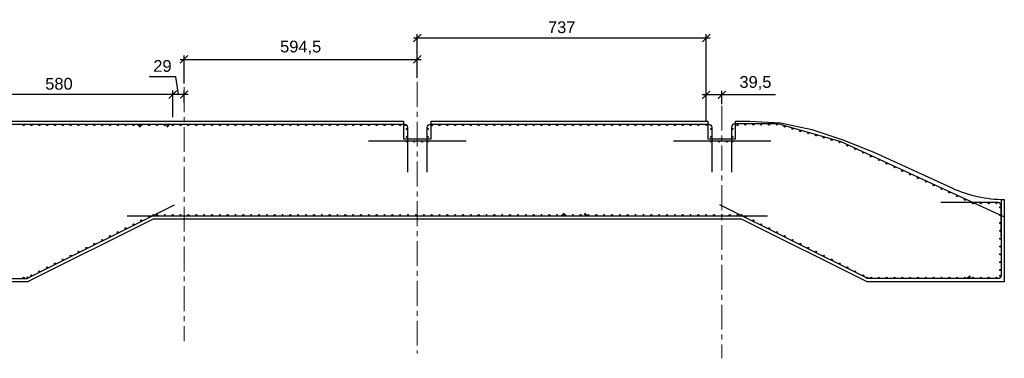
# Model space of a CAD drawing. Header units: millimetres. Extents: x 455957 to 840819, y 463725 to 618741.
# Tile 11 of 13: x 529563 to 554664, y 538736 to 547381. Entities that reach past the tile are written whole.
import ezdxf

# ---------------------------------------------------------------- set-up
doc = ezdxf.new("R2010")
doc.units = ezdxf.units.MM
doc.linetypes.add('осевая', pattern=[50.8, 31.75, -6.35, 6.35, -6.35])
for name, color, linetype, lineweight in [('Арматура', 7, 'Continuous', 50), ('Бетон', 7, 'Continuous', 50), ('ГТО-2_Размеры', 7, 'Continuous', 15)]:
    doc.layers.add(name, color=color, linetype=linetype, lineweight=lineweight)
doc.layers.add('Оси', color=1, linetype='осевая')
doc.styles.add('Рогун1', font='arial.ttf')
doc.dimstyles.new('100 мм', dxfattribs={"dimscale": 100, "dimtxt": 3.5, "dimasz": 2, "dimexe": 1, "dimexo": 1, "dimgap": 1.2, "dimtad": 1, "dimdec": 0, "dimlfac": 0.1, "dimrnd": 0.0001, "dimtxsty": 'Рогун1', "dimblk": 'ARCHTICK', "dimcen": 2.5, "dimdle": 1, "dimaunit": 1, "dimadec": 1, "dimazin": 0, "dimtfac": 1, "dimtdec": 0, "dimtmove": 1, "dimatfit": 3, "dimldrblk": 'ARCHTICK', "dimfxl": 1, "dimtfill": 1, "dimarcsym": 0})

# ---------------------------------------------------------------- blocks, each defined once
blk = doc.blocks.new('_ArchTick')
at = {"color": 0, "linetype": 'ByBlock', "const_width": 0.15}
blk.add_lwpolyline([(-0.5, -0.5), (0.5, 0.5)], dxfattribs=at)
blk = doc.blocks.new('*D60')
at = {"layer": 'Defpoints', "color": 0, "transparency": 16777216}
for p in [(533464, 545469), (533754, 545158), (533464, 544792)]:
    blk.add_point(p, dxfattribs=at)
at = {"layer": 'ГТО-2_Размеры', "color": 0, "lineweight": -2, "transparency": 16777216}
for p, q in [((533539, 545923), (532864, 545923)), ((533609, 545469), (533539, 545923)), ((533854, 545469), (533364, 545469)), ((533464, 544892), (533464, 545569)), ((533754, 545258), (533754, 545569))]:
    blk.add_line(p, q, dxfattribs=at)
at = {"layer": 'ГТО-2_Размеры', "color": 0, "lineweight": -2, "transparency": 16777216, "xscale": 200, "yscale": 200, "zscale": 200, "rotation": 180}
blk.add_blockref('_ArchTick', (533464, 545469), dxfattribs=at)
at = {"layer": 'ГТО-2_Размеры', "color": 0, "lineweight": -2, "transparency": 16777216, "xscale": 200, "yscale": 200, "zscale": 200}
blk.add_blockref('_ArchTick', (533754, 545469), dxfattribs=at)
at = {"layer": 'ГТО-2_Размеры', "color": 0, "transparency": 16777216, "insert": (533202, 546197), "char_height": 300, "attachment_point": 5, "style": 'Рогун1'}
blk.add_mtext('29', dxfattribs=at)
blk = doc.blocks.new('*D63')
at = {"layer": 'Defpoints', "color": 0, "transparency": 16777216}
for p in [(547064, 545462), (547459, 545128), (547064, 544693)]:
    blk.add_point(p, dxfattribs=at)
at = {"layer": 'ГТО-2_Размеры', "color": 0, "lineweight": -2, "transparency": 16777216}
for p, q in [((547559, 545462), (546964, 545462)), ((547064, 544793), (547064, 545562)), ((547459, 545228), (547459, 545562)), ((548830, 545462), (547459, 545462))]:
    blk.add_line(p, q, dxfattribs=at)
at = {"layer": 'ГТО-2_Размеры', "color": 0, "lineweight": -2, "transparency": 16777216, "xscale": 200, "yscale": 200, "zscale": 200, "rotation": 180}
blk.add_blockref('_ArchTick', (547064, 545462), dxfattribs=at)
at = {"layer": 'ГТО-2_Размеры', "color": 0, "lineweight": -2, "transparency": 16777216, "xscale": 200, "yscale": 200, "zscale": 200}
blk.add_blockref('_ArchTick', (547459, 545462), dxfattribs=at)
at = {"layer": 'ГТО-2_Размеры', "color": 0, "transparency": 16777216, "insert": (548319, 545763), "char_height": 300, "attachment_point": 5, "style": 'Рогун1'}
blk.add_mtext('39,5', dxfattribs=at)
blk = doc.blocks.new('*D64')
at = {"layer": 'Defpoints', "color": 0, "transparency": 16777216}
for p in [(539699, 546367), (539699, 545792), (533754, 545655)]:
    blk.add_point(p, dxfattribs=at)
at = {"layer": 'ГТО-2_Размеры', "color": 0, "lineweight": -2, "transparency": 16777216}
for p, q in [((533754, 545755), (533754, 546467)), ((539699, 545892), (539699, 546467)), ((533654, 546367), (539799, 546367))]:
    blk.add_line(p, q, dxfattribs=at)
at = {"layer": 'ГТО-2_Размеры', "color": 0, "lineweight": -2, "transparency": 16777216, "xscale": 200, "yscale": 200, "zscale": 200, "rotation": 180}
blk.add_blockref('_ArchTick', (533754, 546367), dxfattribs=at)
at = {"layer": 'ГТО-2_Размеры', "color": 0, "lineweight": -2, "transparency": 16777216, "xscale": 200, "yscale": 200, "zscale": 200}
blk.add_blockref('_ArchTick', (539699, 546367), dxfattribs=at)
at = {"layer": 'ГТО-2_Размеры', "color": 0, "transparency": 16777216, "insert": (536726, 546667), "char_height": 300, "attachment_point": 5, "style": 'Рогун1'}
blk.add_mtext('594,5', dxfattribs=at)
blk = doc.blocks.new('*D65')
at = {"layer": 'Defpoints', "color": 0, "transparency": 16777216}
for p in [(547064, 546913), (539699, 546367), (547064, 545462)]:
    blk.add_point(p, dxfattribs=at)
at = {"layer": 'ГТО-2_Размеры', "color": 0, "lineweight": -2, "transparency": 16777216}
for p, q in [((539699, 546467), (539699, 547013)), ((547064, 545562), (547064, 547013)), ((539599, 546913), (547164, 546913))]:
    blk.add_line(p, q, dxfattribs=at)
at = {"layer": 'ГТО-2_Размеры', "color": 0, "lineweight": -2, "transparency": 16777216, "xscale": 200, "yscale": 200, "zscale": 200, "rotation": 180}
blk.add_blockref('_ArchTick', (539699, 546913), dxfattribs=at)
at = {"layer": 'ГТО-2_Размеры', "color": 0, "lineweight": -2, "transparency": 16777216, "xscale": 200, "yscale": 200, "zscale": 200}
blk.add_blockref('_ArchTick', (547064, 546913), dxfattribs=at)
at = {"layer": 'ГТО-2_Размеры', "color": 0, "transparency": 16777216, "insert": (543381, 547186), "char_height": 300, "attachment_point": 5, "style": 'Рогун1'}
blk.add_mtext('737', dxfattribs=at)
blk = doc.blocks.new('*D103')
at = {"layer": 'Defpoints', "color": 0, "transparency": 16777216}
for p in [(527664, 545469), (527664, 544792), (533464, 544792)]:
    blk.add_point(p, dxfattribs=at)
at = {"layer": 'ГТО-2_Размеры', "color": 0, "lineweight": -2, "transparency": 16777216}
for p, q in [((533564, 545469), (527564, 545469)), ((527664, 544892), (527664, 545569)), ((533464, 544892), (533464, 545569))]:
    blk.add_line(p, q, dxfattribs=at)
at = {"layer": 'ГТО-2_Размеры', "color": 0, "lineweight": -2, "transparency": 16777216, "xscale": 200, "yscale": 200, "zscale": 200, "rotation": 180}
blk.add_blockref('_ArchTick', (527664, 545469), dxfattribs=at)
at = {"layer": 'ГТО-2_Размеры', "color": 0, "lineweight": -2, "transparency": 16777216, "xscale": 200, "yscale": 200, "zscale": 200}
blk.add_blockref('_ArchTick', (533464, 545469), dxfattribs=at)
at = {"layer": 'ГТО-2_Размеры', "color": 0, "transparency": 16777216, "insert": (530564, 545742), "char_height": 300, "attachment_point": 5, "style": 'Рогун1'}
blk.add_mtext('580', dxfattribs=at)

msp = doc.modelspace()

# ---------------------------------------------------------------- linework, layer by layer
at = {"layer": 'Арматура', "color": 2, "lineweight": 25}
for points in [[(527748.7658742, 543832.1302458), (527748.7658742, 544632.1302458, -0.4142135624), (527828.7658742, 544712.1302458), (533059.282757, 544712.1302458), (537539.6112523, 544712.1302458), (539368.7658742, 544712.1302458, -0.4142135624), (539448.7658742, 544632.1302458), (539448.7658742, 543491.608774)], [(539948.7658742, 543491.608774), (539948.7658742, 544632.1214463, -0.4142135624), (540028.7658742, 544712.1214463), (540723.1016118, 544712.1217548), (547128.7658742, 544712.124315, -0.4142135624), (547208.7658742, 544632.124315), (547208.7658742, 543491.608774)]]:
    msp.add_lwpolyline(points, format="xyb", dxfattribs=at)
at = {"layer": 'Арматура', "color": 2}
for points in [[(532641.2618828, 544647.1342372), (532576.2658742, 544712.1302458)], [(533311.2698656, 544647.1342372), (533376.2658742, 544712.1302458)]]:
    msp.add_lwpolyline(points, dxfattribs=at)
at = {"layer": 'Арматура', "color": 3, "lineweight": 25}
for points in [[(554652.3734952, 542350.3962741), (550504.8363051, 544262.0114541), (548888.7818748, 544720.0847273), (547788.7658742, 544720.0847273, 0.4142135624), (547708.7658742, 544640.0847273), (547708.7658742, 543491.608774)], [(554583.5118143, 541851.2744565), (554583.5118143, 542631.9306524, 0.413283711), (554503.7658742, 542711.930249), (553043.3610274, 542714.7372612)], [(528953.7658742, 542081.6175736), (528953.7658742, 540853.6175736, 0.4142135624), (529033.7658742, 540773.6175736), (529725.5228618, 540773.6175736, 0.1164338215), (529761.2999495, 540782.0633983), (533512.8417023, 542657.8342747)]]:
    msp.add_lwpolyline(points, format="xyb", dxfattribs=at)
at = {"layer": 'Арматура', "color": 2, "lineweight": 25}
for points in [[(538456.2658742, 544291.4655553), (540941.2658742, 544291.1920104)], [(546226.2658742, 544291.8779191), (548711.2658742, 544291.6043742)]]:
    msp.add_lwpolyline(points, dxfattribs=at)
at = {"layer": 'Арматура', "color": 4}
for points in [[(543448.7618828, 542436.6135822), (543383.7658742, 542371.6175736)], [(543958.7698656, 542436.6135822), (544023.7658742, 542371.6175736)]]:
    msp.add_lwpolyline(points, dxfattribs=at)
at = {"layer": 'Арматура', "color": 3}
msp.add_lwpolyline([(553724.8456797, 540770.7503875), (553789.8416883, 540835.7463961)], dxfattribs=at)
at = {"layer": 'Арматура', "color": 4, "lineweight": 25}
for centre in [(529663.7658742, 544691.6175736), (530063.7658742, 544691.6175736), (530463.7658742, 544691.6175736), (530863.7658742, 544691.6175736), (531263.7658742, 544691.6175736), (531663.7658742, 544691.6175736), (532063.7658742, 544691.6175736), (532463.7658742, 544691.6175736), (532863.7658742, 544691.6175736), (533263.7658742, 544691.6175736), (533663.7658742, 544691.6175736), (534063.7658742, 544691.6175736), (534463.7658742, 544691.6175736), (534863.7658742, 544691.6175736), (535263.7658742, 544691.6175736), (535663.7658742, 544691.6175736), (536063.7658742, 544691.6175736), (536463.7658742, 544691.6175736), (536863.7658742, 544691.6175736), (537263.7658742, 544691.6175736), (537663.7658742, 544691.6175736), (538063.7658742, 544691.6175736), (538463.7658742, 544691.6175736), (538863.7658742, 544691.6175736), (539263.7658742, 544691.6175736), (540063.7658742, 544683.2067841), (540463.7658742, 544691.6175736), (540863.7658742, 544691.6175736), (541263.7658742, 544691.6175736), (541663.7658742, 544691.6175736), (542063.7658742, 544691.6175736), (542463.7658742, 544691.6175736), (542863.7658742, 544691.6175736), (543263.7658742, 544691.6175736), (543663.7658742, 544691.6175736), (544063.7658742, 544691.6175736), (544463.7658742, 544691.6175736), (544863.7658742, 544691.6175736), (545263.7658742, 544691.6175736), (545663.7658742, 544691.6175736), (546063.7658742, 544691.6175736), (546463.7658742, 544691.6175736), (546863.7658742, 544691.6175736), (548063.7658742, 544704.186584), (548463.7658742, 544704.763696), (548863.7658742, 544703.6551428), (549263.7658742, 544597.2215817), (549663.7658742, 544483.725665), (539432.0525421, 544273.3644711), (539818.7658742, 544272.5591355), (547194.8012931, 544269.5446544), (547594.8012931, 544269.5446544), (550063.7658742, 544369.8956153), (550463.7658742, 544254.8654835), (550863.7658742, 544081.2114307), (551263.7658742, 543892.1693027), (551663.7658742, 543707.7301343), (552063.7658742, 543522.240539), (552463.7658742, 543338.6234437), (552863.7658742, 543155.9986488), (553263.7658742, 542972.9960324), (553663.7658742, 542785.7667975), (554063.7658742, 542694.3007803), (554463.7658742, 542695.0284272), (532863.7658742, 542353.4209724), (533263.7658742, 542391.6175736), (533663.7658742, 542391.6175736), (534063.7658742, 542391.6175736), (534463.7658742, 542391.6175736), (534863.7658742, 542391.6175736), (535263.7658742, 542391.6175736), (535663.7658742, 542391.6175736), (536063.7658742, 542391.6175736), (536463.7658742, 542391.6175736), (536863.7658742, 542391.6175736), (537263.7658742, 542391.6175736), (537663.7658742, 542391.6175736), (538063.7658742, 542391.6175736), (538463.7658742, 542391.6175736), (538863.7658742, 542391.6175736), (539263.7658742, 542391.6175736), (539663.7658742, 542391.6175736), (540063.7658742, 542391.6175736), (540463.7658742, 542391.6175736), (540863.7658742, 542391.6175736), (541263.7658742, 542391.6175736), (541663.7658742, 542391.6175736), (542063.7658742, 542391.6175736), (542463.7658742, 542391.6175736), (542863.7658742, 542391.6175736), (543263.7658742, 542391.6175736), (543663.7658742, 542391.6175736), (544063.7658742, 542391.6175736), (544463.7658742, 542391.6175736), (544863.7658742, 542391.6175736), (545263.7658742, 542391.6175736), (545663.7658742, 542391.6175736), (546063.7658742, 542391.6175736), (546463.7658742, 542391.6175736), (546863.7658742, 542391.6175736), (547263.7658742, 542391.6175736), (547663.7658742, 542391.6175736), (548063.7658742, 542353.4209724), (532063.7658742, 541953.4209724), (532463.7658742, 542153.4209724), (548463.7658742, 542153.4209724), (548863.7658742, 541953.4209724), (531663.7658742, 541753.4209724), (549263.7658742, 541753.4209724), (531263.7658742, 541553.4209724), (549663.7658742, 541553.4209724), (530863.7658742, 541353.4209724), (550063.7658742, 541353.4209724), (530063.7658742, 540953.4209724), (530463.7658742, 541153.4209724), (550463.7658742, 541153.4209724), (550863.7658742, 540953.4209724), (529663.7658742, 540791.6175736), (529763.7658742, 540799.9685243), (551163.7658742, 540791.6175736), (551263.7658742, 540791.6175736), (551663.7658742, 540791.6175736), (552063.7658742, 540791.6175736), (552463.7658742, 540791.6175736), (552863.7658742, 540791.6175736), (553263.7658742, 540791.6175736), (553663.7658742, 540791.6175736), (554063.7658742, 540791.6175736), (554463.7658742, 540791.6175736)]:
    msp.add_circle(centre, 15, dxfattribs=at)
at = {"layer": 'Арматура', "color": 6, "lineweight": 25}
for centre in [(529863.7658742, 544691.6175736), (530263.7658742, 544691.6175736), (530663.7658742, 544691.6175736), (531063.7658742, 544691.6175736), (531463.7658742, 544691.6175736), (531863.7658742, 544691.6175736), (532263.7658742, 544691.6175736), (532663.7658742, 544691.6175736), (533063.7658742, 544691.6175736), (533463.7658742, 544691.6175736), (533863.7658742, 544691.6175736), (534263.7658742, 544691.6175736), (534663.7658742, 544691.6175736), (535063.7658742, 544691.6175736), (535463.7658742, 544691.6175736), (535863.7658742, 544691.6175736), (536263.7658742, 544691.6175736), (536663.7658742, 544691.6175736), (537063.7658742, 544691.6175736), (537463.7658742, 544691.6175736), (537873.7658742, 544691.6175736), (538263.7658742, 544691.6175736), (538663.7658742, 544691.6175736), (539063.7658742, 544691.6175736), (539404.4815267, 544691.6175736), (540263.7658742, 544691.6175736), (540663.7658742, 544691.6175736), (541063.7658742, 544691.6175736), (541463.7658742, 544691.6175736), (541863.7658742, 544691.6175736), (542263.7658742, 544691.6175736), (542663.7658742, 544691.6175736), (543063.7658742, 544691.6175736), (543463.7658742, 544691.6175736), (543863.7658742, 544691.6175736), (544263.7658742, 544691.6175736), (544663.7658742, 544691.6175736), (545063.7658742, 544691.6175736), (545463.7658742, 544691.6175736), (545863.7658742, 544691.6175736), (546263.7658742, 544691.6175736), (546663.7658742, 544691.6175736), (547063.7259133, 544692.711753), (547863.7658742, 544691.608367), (548263.7658742, 544703.9955973), (548663.9452285, 544703.3146883), (549063.7658742, 544653.2595678), (549463.7658742, 544536.3007553), (549863.7658742, 544427.2309716), (539618.7658742, 544272.5591355), (539969.3955407, 544271.5049525), (547394.8012931, 544269.5446544), (547728.1564309, 544269.5446544), (550263.7658742, 544311.3020505), (550663.7658742, 544168.8674983), (551063.7658742, 543986.2676147), (551463.7658742, 543800.9607024), (551863.7658742, 543617.6176314), (552263.7658742, 543432.7425151), (552663.7658742, 543249.4658743), (553063.7658742, 543063.6026095), (553463.7658742, 542879.7779199), (553863.7658742, 542694.3007803), (554263.7658742, 542695.4300929), (554563.7658742, 542591.6175736), (554563.7658742, 542391.6175736), (554563.7658742, 542191.6175736), (554563.7658742, 541991.6175736), (554563.7658742, 541791.6175736), (554563.7658742, 541591.6175736), (554563.7658742, 541391.6175736), (554563.7658742, 541191.6175736), (554563.7658742, 540991.6175736), (554563.7658742, 540841.6175736)]:
    msp.add_circle(centre, 15, dxfattribs=at)
at = {"layer": 'Арматура', "color": 2, "lineweight": 25}
for centre in [(539434.58578, 544591.6175736), (539967.3683304, 544589.9549452), (547193.5735247, 544591.6175736), (547732.5934053, 544591.6175736), (539434.58578, 544391.6175736), (539967.3683304, 544389.9549452), (547193.5735247, 544391.6175736), (547732.5934053, 544391.6175736), (532663.7658742, 542253.4209724), (532963.7658742, 542391.6175736), (533063.7658742, 542391.6175736), (533463.7658742, 542391.6175736), (533863.7658742, 542391.6175736), (534263.7658742, 542391.6175736), (534663.7658742, 542391.6175736), (535063.7658742, 542391.6175736), (535463.7658742, 542391.6175736), (535863.7658742, 542391.6175736), (536263.7658742, 542391.6175736), (536663.7658742, 542391.6175736), (537063.7658742, 542391.6175736), (537463.7658742, 542391.6175736), (537863.7658742, 542391.6175736), (538263.7658742, 542391.6175736), (538663.7658742, 542391.6175736), (539063.7658742, 542391.6175736), (539463.7658742, 542391.6175736), (539863.7658742, 542391.6175736), (540263.7658742, 542391.6175736), (540663.7658742, 542391.6175736), (541063.7658742, 542391.6175736), (541463.7658742, 542391.6175736), (541863.7658742, 542391.6175736), (542263.7658742, 542391.6175736), (542663.7658742, 542391.6175736), (543063.7658742, 542391.6175736), (543463.7658742, 542391.6175736), (543863.7658742, 542391.6175736), (544263.7658742, 542391.6175736), (544663.7658742, 542391.6175736), (545063.7658742, 542391.6175736), (545463.7658742, 542391.6175736), (545863.7658742, 542391.6175736), (546263.7658742, 542391.6175736), (546663.7658742, 542391.6175736), (547063.7658742, 542391.6175736), (547463.7658742, 542391.6175736), (547863.7658742, 542391.6175736), (547963.7658742, 542391.6175736), (548263.7658742, 542253.4209724), (532263.7658742, 542053.4209724), (548663.7658742, 542053.4209724), (531863.7658742, 541853.4209724), (549063.7658742, 541853.4209724), (531063.7658742, 541453.4209724), (531463.7658742, 541653.4209724), (549463.7658742, 541653.4209724), (549863.7658742, 541453.4209724), (530663.7658742, 541253.4209724), (550263.7658742, 541253.4209724), (530263.7658742, 541053.4209724), (550663.7658742, 541053.4209724), (529863.7658742, 540853.4209724), (551063.7658742, 540853.4209724), (551463.7658742, 540791.6175736), (551863.7658742, 540791.6175736), (552263.7658742, 540791.6175736), (552663.7658742, 540791.6175736), (553063.7658742, 540791.6175736), (553463.7658742, 540791.6175736), (553863.7658742, 540791.6175736), (554263.7658742, 540791.6175736)]:
    msp.add_circle(centre, 15, dxfattribs=at)
at = {"layer": 'Бетон', "lineweight": 25, "ltscale": 10}
msp.add_lwpolyline([(548168.4602413, 544791.6028432), (548961.0822853, 544744.0455206), (549753.0822853, 544577.7255206), (550545.0822853, 544316.3655206), (551337.0822853, 543999.5655206), (553326.4679278, 543084.448125, 0.1082040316), (554663.7658742, 542791.6175736), (554663.7658742, 540691.6175736), (551163.7658742, 540691.6175736), (547963.7658742, 542291.6175736), (532963.7658742, 542291.6175736), (529763.7658742, 540691.6175736), (528863.7658742, 540691.6175736), (527663.7658742, 540691.6175736), (527663.7658742, 544791.6175736), (539348.7658742, 544791.6131738), (539348.7658742, 544341.8779191), (540048.7658742, 544341.3308294), (540048.7658742, 544792.1602635), (547108.7658742, 544792.711753), (547108.7658742, 544341.6043742), (547808.7658742, 544341.6043742), (547808.7658742, 544791.6028432), (548163.7658742, 544791.6175736)], format="xyb", close=True, dxfattribs=at)
at = {"layer": 'Бетон', "color": 3, "lineweight": 25, "ltscale": 10}
for points in [[(554583.7658742, 542761.6175736), (554583.7658742, 540850.7503875, -0.4142135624), (554503.7658742, 540770.7503875), (553333.5868139, 540770.7503875)], [(553333.5868139, 540770.7503875), (551203.2711227, 540770.7503875, -0.1164338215), (551167.4940351, 540779.1962122), (547410.2179102, 542657.8342747)]]:
    msp.add_lwpolyline(points, format="xyb", dxfattribs=at)
at = {"layer": 'Бетон', "color": 4, "lineweight": 25, "ltscale": 10}
msp.add_lwpolyline([(532300.4083, 542371.6175736), (548622.6513124, 542371.6175736)], dxfattribs=at)
at = {"layer": 'Оси', "linetype": 'осевая', "lineweight": 15, "ltscale": 20}
for points in [[(539698.7658742, 545792.1897265), (539698.7658742, 538859.9444522)], [(533753.7658742, 545654.7938776), (533753.7658742, 539174.0299267)], [(547458.7658742, 545184.4986975), (547458.7658742, 538736.4066652)]]:
    msp.add_lwpolyline(points, dxfattribs=at)

# ---------------------------------------------------------------- dimensions: what is measured, and where the dimension line sits
at = {"layer": 'ГТО-2_Размеры'}
dim = msp.add_linear_dim(base=(547063.7259133, 546913.064252), p1=(539698.7658742, 546367.1893638), p2=(547063.7259133, 545462.3539984), angle=180, text='737', dimstyle='100 мм', override={"dimtxt": 3, "dimdec": 6, "dimtfill": 0}, dxfattribs=at)
dim.commit()
dim.dimension.update_dxf_attribs({"geometry": '*D65', "text_midpoint": (543381.2458938, 546913.064252), "dimtype": 160})
dim = msp.add_linear_dim(base=(539698.7658741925, 546367.1893638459), p1=(533753.7658741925, 545654.793877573), p2=(539698.7658741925, 545792.1897264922), angle=180, dimstyle='100 мм', override={"dimtxt": 3, "dimdec": 6, "dimtfill": 0}, dxfattribs=at)
dim.commit()
dim.dimension.update_dxf_attribs({"geometry": '*D64', "text_midpoint": (536726.2658741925, 546367.1893638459), "dimtype": 160})
for base, p1, p2, picture, middle in [((533463.7659118, 545469.2186224), (533753.7658742, 545158.4838967), (533463.7659118, 544791.6153897), '*D60', (533419.4429154, 545923.452049)), ((527663.7658741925, 545469.218622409), (533463.7658741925, 544791.6153896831), (527663.7658741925, 544791.6175735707), '*D103', (530563.7658741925, 545469.218622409))]:
    dim = msp.add_linear_dim(base=base, p1=p1, p2=p2, dimstyle='100 мм', override={"dimtxt": 3, "dimdec": 6, "dimtfill": 0}, dxfattribs=at)
    dim.commit()
    dim.dimension.update_dxf_attribs({"geometry": picture, "text_midpoint": middle, "dimtype": 160})
dim = msp.add_linear_dim(base=(547063.7259133, 545462.3539984), p1=(547458.7658742, 545127.5328757), p2=(547063.7259133, 544692.711753), text='39,5', dimstyle='100 мм', override={"dimtxt": 3, "dimdec": 6, "dimtfill": 0}, dxfattribs=at)
dim.commit()
dim.dimension.update_dxf_attribs({"geometry": '*D63', "text_midpoint": (548319.1607206, 545475.553335), "dimtype": 160})

doc.saveas('drawing.dxf')
